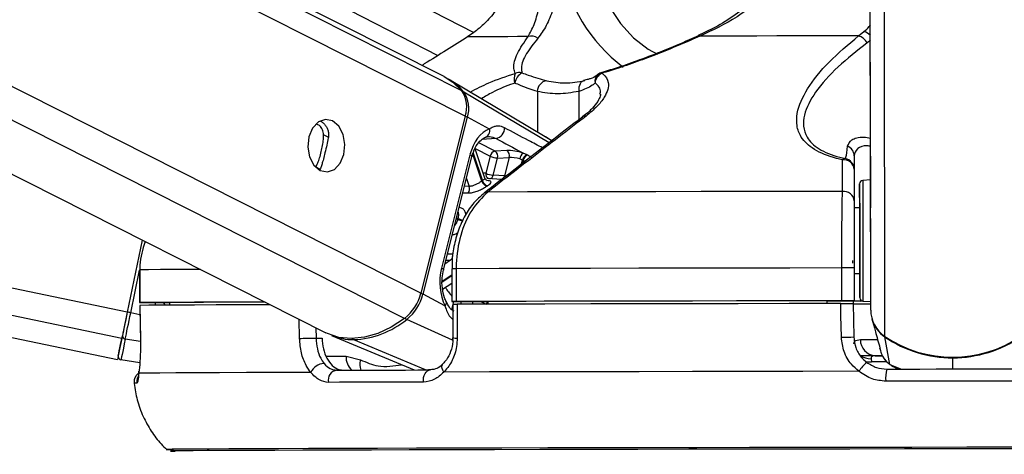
# Model space of a CAD drawing. Header units: millimetres. Extents: x 20 to 22981, y 40 to 19992.
# Tile 62 of 158: x 9338 to 9518, y 6420 to 6500. Entities that reach past the tile are written whole.
import ezdxf

# ---------------------------------------------------------------- set-up
doc = ezdxf.new("R2010")
doc.units = ezdxf.units.MM
doc.header["$LTSCALE"] = 2
doc.layers.add('COMPONENT_GEOMETRY', color=7, linetype='Continuous')
doc.styles.add('SLDTEXTSTYLE0', font='TXT', dxfattribs={"width": 0.75})
doc.dimstyles.new('SLDDIMSTYLE0', dxfattribs={"dimtxt": 100, "dimasz": 6.604, "dimexe": 0, "dimexo": 0.0625, "dimgap": 25, "dimtad": 0, "dimtih": 1, "dimtoh": 1, "dimdec": 0, "dimrnd": 1e-09, "dimzin": 12, "dimdsep": 46, "dimtxsty": 'SLDTEXTSTYLE0', "dimsah": 1, "dimcen": 0.09, "dimadec": 0, "dimazin": 3, "dimtfac": 1, "dimtdec": 0, "dimtofl": 0, "dimtmove": 0, "dimatfit": 3, "dimfxl": 1, "dimfrac": 2, "dimtolj": 1, "dimtzin": 12, "dimarcsym": 0})

# ---------------------------------------------------------------- blocks, each defined once
blk = doc.blocks.new('_D_5')
at = {"layer": 'COMPONENT_GEOMETRY', "color": 7}
for p, q in [((10405.37, 6612.47), (10405.37, 4529.82)), ((10205.3, 4509.51), (10174.83, 4509.51)), ((10174.83, 4509.51), (10174.83, 4350.76)), ((10605.44, 4509.51), (10635.91, 4509.51)), ((10635.91, 4509.51), (10635.91, 4350.76)), ((10174.83, 4350.76), (10205.3, 4350.76)), ((10635.91, 4350.76), (10605.44, 4350.76)), ((10405.37, 2118.49), (10405.37, 4201.14)), ((6979.83, 2118.49), (10411.72, 2118.49))]:
    blk.add_line(p, q, dxfattribs=at)
for points in [[(10405.37, 6612.47), (10404.36, 6605.86), (10406.39, 6605.86)], [(10405.37, 2118.49), (10406.39, 2125.1), (10404.36, 2125.1)]]:
    blk.add_solid(points, dxfattribs=at)
at = {"layer": 'COMPONENT_GEOMETRY', "color": 7, "char_height": 100, "attachment_point": 1, "style": 'SLDTEXTSTYLE0'}
for s, insert in [('7\'4.46"', (10205.3, 4479.66)), ('2247mm', (10132.59, 4330.05))]:
    blk.add_mtext(s, dxfattribs=dict(at, insert=insert))

msp = doc.modelspace()

# ---------------------------------------------------------------- linework, layer by layer
at = {"color": 7, "linetype": 'Continuous', "lineweight": 25}
for p, q in [((8513.58, 6612.47), (9355.99, 6437.49)), ((9057.09, 6612.47), (9394.08, 6442.36)), ((9415.7, 6489.2), (9171.49, 6612.47)), ((9182.22, 6612.47), (9414.56, 6493.07)), ((9493.63, 6480.13), (9493.46, 6603.42)), ((9491.45, 6496.65), (9492.43, 6497.43)), ((9421.11, 6497.24), (9419.99, 6496.46)), ((9462.16, 6496.68), (9462.15, 6496.68)), ((9434.16, 6478.22), (9416.69, 6488.63)), ((9441.86, 6488.65), (9441.18, 6488.46)), ((9419.56, 6481.98), (9411.43, 6449.63)), ((9411.83, 6449.42), (9419.96, 6481.77)), ((9423.97, 6479.62), (9419.96, 6481.77)), ((9493.67, 6446.52), (9493.63, 6480.13)), ((9423.16, 6470.61), (9421.35, 6476.01)), ((9420.41, 6474.93), (9415.21, 6454.21)), ((9415.57, 6453.85), (9420.78, 6474.56)), ((9424.1, 6474.66), (9423.31, 6471.53)), ((9424.64, 6471.2), (9425.43, 6474.32)), ((9427.15, 6475.7), (9425, 6475.6)), ((9425.43, 6474.32), (9427.58, 6474.42)), ((9427.58, 6474.42), (9426.73, 6471.04)), ((9429.53, 6474.15), (9430.02, 6473.96)), ((9430.86, 6474.9), (9430.16, 6475.21)), ((9490.63, 6474.75), (9490.65, 6465.2)), ((9490.64, 6472.25), (9490.64, 6466.46)), ((9426.21, 6470.39), (9423.52, 6470.58)), ((9426.73, 6471.04), (9424.64, 6471.2)), ((9493.64, 6470.31), (9492.21, 6470.23)), ((9491.65, 6465.2), (9490.65, 6465.2)), ((9490.65, 6465.2), (9490.65, 6465.2)), ((9360.52, 6459.31), (9357.78, 6446.15)), ((9360.52, 6459.31), (9357.78, 6446.15)), ((9488.4, 6448.23), (9488.39, 6454.23)), ((9490.66, 6454.23), (9490.67, 6448.23)), ((9360.02, 6453.88), (9360.03, 6447.88)), ((9360.02, 6453.88), (9360.04, 6453.88)), ((9360.04, 6453.88), (9360.05, 6447.88)), ((9417.11, 6454.09), (9417.12, 6448.09)), ((9417.11, 6454.09), (9417.11, 6454.09)), ((9417.9, 6454.09), (9417.91, 6448.09)), ((9490.66, 6453.2), (9491.66, 6453.2)), ((9415.42, 6450.33), (9417.12, 6451.47)), ((9415.85, 6447.27), (9411.83, 6449.42)), ((9360.06, 6447.38), (9360.16, 6441.21)), ((9360.09, 6447.38), (9360.08, 6447.38)), ((9362.03, 6447.88), (9365.51, 6447.88)), ((9365.51, 6447.89), (9365.51, 6447.42)), ((9417.29, 6447.59), (9417.29, 6441.45)), ((9417.71, 6448.09), (9423.7, 6448.09)), ((9423.7, 6448.1), (9423.71, 6447.6)), ((9485.67, 6448.2), (9490.67, 6448.21)), ((9485.67, 6448.21), (9485.67, 6447.72)), ((9490.45, 6448.21), (9490.46, 6447.71)), ((9490.67, 6448.19), (9490.45, 6448.19)), ((9490.46, 6447.73), (9490.58, 6441.62)), ((9490.67, 6448.21), (9490.67, 6448.23)), ((9490.67, 6448.21), (9490.67, 6448.19)), ((9490.67, 6448.21), (9490.67, 6448.18)), ((9490.67, 6448.18), (9490.67, 6448.19)), ((9492.24, 6448.17), (9493.67, 6448.1)), ((9493.89, 6444.93), (9494.34, 6443.26)), ((9395.13, 6441.9), (9410.21, 6435.57)), ((9494.34, 6443.26), (9494.53, 6442.57)), ((9497.19, 6436.57), (9496.27, 6441.6)), ((9360.18, 6441.21), (9360.16, 6441.21)), ((9392.27, 6441.41), (9393.37, 6441.41)), ((9417.29, 6441.45), (9417.29, 6441.45)), ((9495.25, 6439.89), (9495.27, 6439.82)), ((9397.76, 6438.07), (9400.39, 6437.43)), ((9494.49, 6438.18), (9495.71, 6438.18)), ((9495.33, 6439.49), (9495.43, 6439.11)), ((9360.07, 6436.87), (9356.61, 6437.4)), ((9493.75, 6437.63), (9493.82, 6437.04)), ((9497.42, 6436.46), (9497.84, 6436.15))]:
    msp.add_line(p, q, dxfattribs=at)
at = {"color": 8, "linetype": 'Continuous', "lineweight": 25}
for p, q in [((9356.78, 6441.33), (8532.84, 6612.47)), ((9357.78, 6446.15), (8557.07, 6612.47)), ((9408.45, 6444.99), (9076.67, 6612.47)), ((9411.43, 6449.63), (9088.85, 6612.47)), ((9419.56, 6481.98), (9161.06, 6612.47)), ((9418.91, 6486.62), (9169.58, 6612.47)), ((9196.94, 6612.47), (9421.1, 6497.27)), ((9493.67, 6446.52), (9493.46, 6603.42)), ((9496.25, 6441.7), (9496.05, 6587.82)), ((9493.61, 6495.82), (9493.02, 6495.35)), ((9434.91, 6477.12), (9419.31, 6486.38)), ((9432.73, 6486.48), (9432.74, 6479.07)), ((9440.32, 6486.5), (9440.33, 6481.3)), ((9394.6, 6478.06), (9393.67, 6478.54)), ((9425.18, 6477.9), (9422.61, 6477.72)), ((9435.36, 6477.46), (9434.15, 6478.2)), ((9421.36, 6476.04), (9424.1, 6474.66)), ((9425, 6475.6), (9422.03, 6477.1)), ((9422.57, 6470.09), (9420.92, 6475.01)), ((9420.99, 6475.23), (9422.69, 6470.17)), ((9429.82, 6473.19), (9430.02, 6473.96)), ((9393, 6472.28), (9392.2, 6472.69)), ((9430.14, 6473.9), (9430, 6473.32)), ((9419.78, 6470.6), (9420.28, 6469.14)), ((9420.28, 6469.14), (9419.42, 6469.15)), ((9418.17, 6463.1), (9417.93, 6463.23)), ((9417.97, 6463.4), (9418.22, 6463.28)), ((9417.27, 6456.74), (9416.31, 6456.77)), ((9416.88, 6455.63), (9415.85, 6454.93)), ((9416.03, 6455.66), (9416.88, 6455.63)), ((9358.4, 6446.02), (9360.02, 6453.81)), ((9415.35, 6451.8), (9417.11, 6452.99)), ((9417.11, 6452.78), (9415.35, 6451.6)), ((9364.46, 6447.88), (9364.65, 6447.41)), ((9417.42, 6448.09), (9417.05, 6446.61)), ((9418.72, 6447.59), (9418.84, 6448.09)), ((9420.96, 6448.09), (9420.84, 6447.6)), ((9360.09, 6445.67), (9358.4, 6446.02)), ((9389.27, 6441.34), (9389.18, 6444.84)), ((9417.25, 6441.02), (9408.86, 6444.81)), ((9392.23, 6443.3), (9392.27, 6441.41)), ((9360.18, 6440.77), (9357.41, 6441.23)), ((9412.27, 6435.57), (9399.17, 6441.11)), ((9394.14, 6438.07), (9397.76, 6438.07)), ((9496.62, 6437.04), (9493.82, 6437.04)), ((9497.19, 6436.57), (9499.28, 6435.74)), ((9497.87, 6436.23), (9497.19, 6436.57)), ((9508.69, 6435.75), (9508.68, 6437.8)), ((9364.9, 6421.05), (9364.9, 6421.05))]:
    msp.add_line(p, q, dxfattribs=at)
at = {"color": 8, "linetype": 'Continuous', "lineweight": 25, "flags": 128}
for points in [[(9441.97, 6518), (9442.22, 6513.72), (9442.97, 6509.56), (9444.2, 6505.63), (9445.86, 6502.04), (9447.92, 6498.89), (9450.32, 6496.26), (9453, 6494.22), (9454.67, 6493.33)], [(9444.55, 6489.98), (9444.53, 6489.97), (9444.52, 6489.95), (9444.51, 6489.91), (9444.51, 6489.87), (9444.51, 6489.81)], [(9420.41, 6474.93), (9420.58, 6474.83), (9420.7, 6474.74), (9420.76, 6474.65), (9420.78, 6474.58), (9420.78, 6474.56)], [(9423.31, 6471.53), (9422.98, 6471.57), (9422.84, 6471.58)], [(9492.21, 6470.23), (9492.21, 6470.22), (9492.21, 6469.69), (9492.21, 6468.44), (9492.21, 6466.57), (9492.22, 6464.19), (9492.22, 6461.47)], [(9492.22, 6461.47), (9492.22, 6458.6), (9492.23, 6455.77), (9492.23, 6453.18), (9492.23, 6450.99), (9492.24, 6449.37), (9492.24, 6448.41), (9492.24, 6448.17)], [(9415.21, 6454.21), (9415.37, 6454.11), (9415.49, 6454.02), (9415.56, 6453.93), (9415.58, 6453.86), (9415.57, 6453.84)], [(9371.13, 6453.95), (9370.08, 6453.94), (9366.68, 6453.93), (9363.86, 6453.91), (9361.65, 6453.9), (9360.04, 6453.88)], [(9415.85, 6447.27), (9415.99, 6447.45), (9416.08, 6447.63), (9416.13, 6447.79), (9416.12, 6447.94), (9416.1, 6448.01)], [(9496.29, 6441.68), (9496.27, 6441.63), (9496.27, 6441.6)], [(9491.79, 6441.12), (9492.67, 6441.12), (9493.77, 6441.12), (9494.9, 6441.12)], [(9415.62, 6435.19), (9415.45, 6435.51), (9415.34, 6435.83), (9415.29, 6436.12), (9415.31, 6436.37), (9415.4, 6436.57), (9415.48, 6436.67)], [(9492.72, 6437.14), (9493.21, 6437.05), (9493.82, 6437.04)], [(9508.68, 6437.9), (9508.68, 6437.89), (9508.68, 6437.84), (9508.68, 6437.8)]]:
    msp.add_lwpolyline(points, dxfattribs=at)
at = {"color": 7, "linetype": 'Continuous', "lineweight": 25, "flags": 128}
for points in [[(9431.03, 6496.51), (9429.11, 6496.51), (9427.34, 6496.5), (9425.72, 6496.49), (9424.26, 6496.49), (9422.95, 6496.48), (9421.8, 6496.47), (9420.81, 6496.47), (9419.99, 6496.46)], [(9491.45, 6496.65), (9487.64, 6496.65), (9483.87, 6496.64), (9480.15, 6496.63), (9476.48, 6496.63), (9472.87, 6496.62), (9469.33, 6496.61), (9465.86, 6496.6), (9462.46, 6496.6)], [(9415.7, 6489.2), (9417.29, 6488.19), (9418.91, 6486.62)], [(9441.42, 6488.47), (9441.16, 6488.44), (9440.92, 6488.33), (9440.71, 6488.14), (9440.54, 6487.9), (9440.41, 6487.6), (9440.33, 6487.26), (9440.3, 6486.89), (9440.32, 6486.5)], [(9395.31, 6481.09), (9394, 6481.37), (9392.71, 6480.91), (9391.65, 6479.79), (9390.97, 6478.19), (9390.78, 6476.33), (9391.11, 6474.52), (9391.9, 6473.01), (9393.04, 6472.05), (9394.35, 6471.78), (9395.63, 6472.23), (9396.69, 6473.35), (9397.37, 6474.96), (9397.56, 6476.81), (9397.24, 6478.63), (9396.44, 6480.13), (9395.31, 6481.09)], [(9430.02, 6473.96), (9430.11, 6473.91), (9430.14, 6473.9)], [(9430.98, 6474.83), (9430.95, 6474.85), (9430.86, 6474.9)], [(9493.63, 6474.61), (9493.63, 6474.63), (9493.63, 6473.94), (9493.64, 6472.63), (9493.64, 6470.91), (9493.64, 6469.03), (9493.64, 6467.29), (9493.65, 6465.96), (9493.65, 6465.22), (9493.65, 6465.2), (9493.65, 6465.9), (9493.64, 6467.21), (9493.64, 6468.93), (9493.64, 6470.8), (9493.64, 6472.54), (9493.63, 6473.88), (9493.63, 6474.61)], [(9491.65, 6461.35), (9491.65, 6463.92), (9491.65, 6466.17), (9491.64, 6467.94), (9491.64, 6469.12), (9491.64, 6469.62), (9491.64, 6469.41), (9491.64, 6468.51), (9491.64, 6466.97), (9491.65, 6465.2)], [(9488.5, 6468.21), (9479.78, 6468.2), (9471.16, 6468.18), (9462.69, 6468.17), (9454.4, 6468.15), (9446.32, 6468.14), (9438.48, 6468.12), (9430.92, 6468.11), (9423.67, 6468.09)], [(9491.65, 6465.2), (9491.65, 6465.53), (9491.65, 6465.8), (9491.65, 6465.35), (9491.65, 6464.24), (9491.65, 6462.59), (9491.65, 6460.56)], [(9491.66, 6453.2), (9491.66, 6452.24), (9491.67, 6450.47), (9491.67, 6449.29), (9491.67, 6448.79), (9491.67, 6449), (9491.67, 6449.9), (9491.67, 6451.44), (9491.66, 6453.5), (9491.66, 6455.96), (9491.66, 6458.64), (9491.65, 6461.35)], [(9491.65, 6460.56), (9491.66, 6458.39), (9491.66, 6456.31), (9491.66, 6454.54), (9491.66, 6453.28), (9491.66, 6452.65), (9491.66, 6452.74), (9491.66, 6453.2)], [(9488.39, 6454.23), (9478.88, 6454.21), (9469.5, 6454.2), (9460.28, 6454.18), (9451.26, 6454.16), (9442.47, 6454.15), (9433.96, 6454.13), (9425.76, 6454.11), (9417.9, 6454.09)], [(9490.31, 6455.61), (9490.31, 6455.61), (9490.31, 6455.6), (9490.31, 6455.57), (9490.31, 6455.52), (9490.31, 6455.46), (9490.32, 6455.39), (9490.32, 6455.31), (9490.32, 6455.22), (9490.32, 6455.12)], [(9360.05, 6447.88), (9360.03, 6447.88), (9360.11, 6447.88), (9360.28, 6447.88), (9360.52, 6447.88), (9360.83, 6447.88), (9361.2, 6447.88), (9361.6, 6447.88), (9362.03, 6447.88)], [(9382.92, 6447.99), (9378.59, 6447.98), (9374.06, 6447.96), (9370.09, 6447.94), (9366.69, 6447.93), (9363.87, 6447.91), (9361.65, 6447.9), (9360.05, 6447.88)], [(9383.91, 6447.5), (9383.57, 6447.5), (9378.54, 6447.48), (9374.04, 6447.46), (9370.09, 6447.44), (9366.7, 6447.43), (9363.9, 6447.41), (9361.69, 6447.4), (9360.08, 6447.38)], [(9360.08, 6447.38), (9360.14, 6443.38), (9360.18, 6441.21)], [(9382.95, 6447.98), (9382.08, 6447.98), (9378.17, 6447.96), (9374.71, 6447.95), (9371.7, 6447.93), (9369.16, 6447.92), (9367.09, 6447.9), (9365.51, 6447.89)], [(9417.91, 6448.09), (9417.6, 6448.09), (9417.36, 6448.09), (9417.2, 6448.09), (9417.12, 6448.09), (9417.14, 6448.09), (9417.25, 6448.09), (9417.44, 6448.09), (9417.71, 6448.09)], [(9488.4, 6448.23), (9478.89, 6448.21), (9469.51, 6448.2), (9460.29, 6448.18), (9451.27, 6448.16), (9442.48, 6448.15), (9433.97, 6448.13), (9425.77, 6448.11), (9417.91, 6448.09)], [(9488.19, 6447.73), (9478.74, 6447.71), (9469.41, 6447.69), (9460.24, 6447.68), (9451.27, 6447.66), (9442.53, 6447.65), (9434.07, 6447.63), (9425.9, 6447.61), (9418.08, 6447.59)], [(9418.08, 6447.59), (9418.08, 6443.59), (9418.08, 6441.42)], [(9485.67, 6448.21), (9477.36, 6448.2), (9469.16, 6448.19), (9461.09, 6448.17), (9453.18, 6448.16), (9445.46, 6448.14), (9437.96, 6448.13), (9430.7, 6448.11), (9423.7, 6448.1)], [(9488.3, 6441.55), (9488.23, 6445.55), (9488.19, 6447.73)], [(9492.37, 6448.17), (9490.97, 6448.17), (9490.45, 6448.17)], [(9357.78, 6446.15), (9357.64, 6445.45), (9357.49, 6444.75), (9357.35, 6444.08), (9357.22, 6443.43), (9357.09, 6442.83), (9356.98, 6442.27), (9356.87, 6441.77), (9356.78, 6441.33)], [(9357.78, 6446.15), (9357.65, 6445.52), (9357.52, 6444.9), (9357.4, 6444.3), (9357.28, 6443.72), (9357.17, 6443.18), (9357.06, 6442.68), (9356.97, 6442.23), (9356.89, 6441.84)], [(9357.41, 6441.23), (9357.5, 6441.66), (9357.6, 6442.16), (9357.72, 6442.72), (9357.84, 6443.32), (9357.97, 6443.96), (9358.11, 6444.63), (9358.26, 6445.32), (9358.4, 6446.02)], [(9408.45, 6444.99), (9406.04, 6443.41), (9403.58, 6442.25), (9401.13, 6441.54), (9398.74, 6441.3), (9396.47, 6441.53), (9394.37, 6442.22), (9394.08, 6442.36)], [(9356.12, 6438.11), (9356.13, 6438.17), (9356.17, 6438.35), (9356.23, 6438.65), (9356.31, 6439.07), (9356.42, 6439.6), (9356.56, 6440.24), (9356.71, 6440.99), (9356.89, 6441.84)], [(9356.78, 6441.33), (9356.44, 6439.68), (9356.19, 6438.48), (9356.04, 6437.74), (9355.99, 6437.49), (9355.99, 6437.49)], [(9357.41, 6441.23), (9357.22, 6440.35), (9357.07, 6439.58), (9356.93, 6438.92), (9356.82, 6438.38), (9356.73, 6437.95), (9356.66, 6437.65), (9356.63, 6437.46), (9356.61, 6437.4)], [(9389.27, 6441.34), (9389.56, 6441.35), (9389.91, 6441.36), (9390.3, 6441.37), (9390.72, 6441.38), (9391.15, 6441.39), (9391.56, 6441.4), (9391.94, 6441.41), (9392.27, 6441.41)], [(9495.75, 6438.17), (9493.71, 6438.17), (9491.72, 6438.17)], [(9359.89, 6434.98), (9359.9, 6435.3), (9359.9, 6435.33)], [(9391.33, 6435.12), (9385.15, 6435.1), (9379.57, 6435.08), (9374.62, 6435.06), (9370.3, 6435.04), (9366.66, 6435.03), (9363.7, 6435.01), (9361.44, 6434.99), (9359.89, 6434.98)], [(9396.05, 6435.53), (9398.04, 6435.54), (9400.07, 6435.54), (9402.14, 6435.55), (9404.26, 6435.55), (9406.42, 6435.56), (9408.63, 6435.56), (9410.88, 6435.57), (9413.17, 6435.58)], [(9411.89, 6433.36), (9411.89, 6433.78), (9411.94, 6434.19), (9412.05, 6434.57), (9412.21, 6434.91), (9412.41, 6435.19), (9412.64, 6435.4), (9412.9, 6435.53), (9413.17, 6435.58)], [(9491.51, 6435.33), (9481.23, 6435.31), (9471.08, 6435.3), (9461.11, 6435.28), (9451.37, 6435.26), (9441.9, 6435.24), (9432.76, 6435.22), (9423.99, 6435.21), (9415.62, 6435.19)], [(9496.58, 6435.73), (9499.6, 6435.74), (9502.63, 6435.74), (9505.66, 6435.75), (9508.69, 6435.75), (9511.72, 6435.76), (9514.74, 6435.76), (9517.77, 6435.76), (9520.79, 6435.77)], [(9411.89, 6433.36), (9409.57, 6433.35), (9407.29, 6433.35), (9405.05, 6433.34), (9402.86, 6433.34), (9400.71, 6433.33), (9398.61, 6433.32), (9396.55, 6433.32), (9394.54, 6433.31)], [(9520.96, 6433.55), (9517.89, 6433.55), (9514.83, 6433.55), (9511.76, 6433.54), (9508.69, 6433.54), (9505.62, 6433.53), (9502.55, 6433.53), (9499.48, 6433.53), (9496.42, 6433.52)], [(9521.24, 6421.45), (9511.22, 6421.44), (9501.18, 6421.42), (9491.18, 6421.41), (9481.27, 6421.39), (9471.49, 6421.38), (9461.89, 6421.36), (9452.52, 6421.34), (9443.42, 6421.32), (9434.64, 6421.31), (9426.22, 6421.29), (9418.2, 6421.27), (9410.63, 6421.25), (9403.53, 6421.23), (9396.95, 6421.21), (9390.91, 6421.19), (9385.44, 6421.17), (9380.57, 6421.16), (9376.33, 6421.14), (9372.73, 6421.12), (9369.8, 6421.1), (9367.54, 6421.09), (9365.97, 6421.07), (9365.1, 6421.06), (9364.9, 6421.05)], [(9520.06, 6421.16), (9509.97, 6421.15), (9499.87, 6421.13), (9489.82, 6421.12), (9479.86, 6421.1), (9470.04, 6421.09), (9460.42, 6421.07), (9451.04, 6421.05), (9441.94, 6421.03), (9433.18, 6421.01), (9424.79, 6421), (9416.83, 6420.98), (9409.32, 6420.96), (9402.3, 6420.94), (9395.82, 6420.92), (9389.89, 6420.9), (9384.56, 6420.88), (9379.85, 6420.86), (9375.78, 6420.85), (9372.37, 6420.83), (9369.64, 6420.81), (9367.61, 6420.8), (9366.27, 6420.78), (9365.65, 6420.77), (9365.74, 6420.75), (9366.54, 6420.74)], [(9520.05, 6421.16), (9509.97, 6421.15), (9499.88, 6421.13), (9489.84, 6421.12), (9479.9, 6421.1), (9470.09, 6421.09), (9460.48, 6421.07), (9451.11, 6421.05), (9442.03, 6421.03), (9433.28, 6421.01), (9424.9, 6421), (9416.94, 6420.98), (9409.44, 6420.96), (9402.44, 6420.94), (9395.96, 6420.92), (9390.04, 6420.9), (9384.72, 6420.88), (9380.01, 6420.86), (9375.95, 6420.85), (9372.54, 6420.83), (9369.82, 6420.81), (9367.78, 6420.8), (9366.45, 6420.78), (9365.83, 6420.77), (9365.92, 6420.75), (9366.51, 6420.74)]]:
    msp.add_lwpolyline(points, dxfattribs=at)
at = {"color": 8, "linetype": 'Continuous', "lineweight": 25}
for centre, radius, start, end in [((9465.68, 6514.1), 28.87, 188.6971, 233.3065), ((9491.7, 6494.94), 2.59, 42.5844, 73.6883), ((9462.23, 6496.35), 0.341, 47.3481, 101.9916), ((9444.92, 6488.34), 1.66, 132.0225, 189.7872), ((9419.1, 6486), 0.431, 61.0755, 96.5175), ((9419.1, 6480.05), 1.93, 63.5643, 76.6645), ((9441.51, 6481.09), 0.906, 81.9422, 126.473), ((9424.18, 6471.36), 0.885, 168.8551, 244.7425), ((9423.8, 6471.36), 0.864, 287.5901, 348.7801), ((9425.87, 6471.21), 0.874, 289.5141, 348.6129), ((9423.56, 6467.2), 0.896, 83.0214, 127.192), ((9419.74, 6466.44), 3.51, 244.3091, 260.7781), ((9419.69, 6466.42), 3.64, 245.3611, 260.679), ((9417.89, 6359.97), 94.12, 89.9919, 90.4727), ((9425.18, 6456.57), 11, 212.5266, 222.8674), ((9410.97, 6447.7), 1.93, 63.5647, 76.671), ((9424.83, 6447.21), 1.49, 143.6651, 164.4656), ((9424.96, 6447.16), 1.49, 147.865, 162.9426), ((9409.3, 6445.67), 0.966, 218.3745, 242.9353), ((9399.35, 6441.52), 0.448, 209.7581, 245.1635), ((9417.89, 6446.17), 4.76, 262.6989, 272.2487), ((9401.05, 6437.95), 3.29, 177.9227, 227.0334), ((9493.58, 6440.76), 3.13, 233.7628, 273.0369), ((9403.25, 6436.64), 2.97, 164.5305, 201.6725), ((9359.41, 6429), 4.15, 88.4762, 95.4366), ((9361.52, 6433.37), 2.01, 154.5421, 186.2768)]:
    msp.add_arc(centre, radius, start, end, dxfattribs=at)
at = {"color": 7, "linetype": 'Continuous', "lineweight": 25}
for centre, radius, start, end in [((9431.64, 6494.55), 2.05, 54.3177, 107.1937), ((9490.73, 6494.19), 2.56, 26.7968, 73.7869), ((9411.52, 6479.99), 10.07, 39.354, 60.4399), ((9431.07, 6488.83), 2.59, 158.834, 198.2943), ((9431.47, 6487.44), 2.92, 122.5021, 168.4669), ((9429.48, 6487.87), 2.07, 78.2048, 113.4864), ((9434.75, 6486.45), 2.03, 98.7792, 179.1879), ((9445.48, 6487.83), 2.21, 116.1329, 173.973), ((9445.11, 6488.06), 2, 106.4418, 130.8408), ((9414.51, 6483.63), 5.31, 341.8809, 34.1768), ((9414.94, 6483.41), 5.28, 341.8809, 34.1768), ((9422.83, 6479.26), 1.2, 283.8261, 17.5992), ((9424.81, 6479.8), 1.94, 281.0037, 1.4901), ((9488.73, 6474.72), 1.91, 0.7733, 68.156), ((9425.26, 6474.44), 1.19, 102.7299, 169.4944), ((9425.61, 6477.87), 3.55, 244.7707, 267.1395), ((9424.27, 6474.64), 1.21, 344.6432, 52.5288), ((9426.42, 6474.74), 1.21, 344.6432, 52.5288), ((9431.09, 6473.93), 1.58, 125.9891, 171.9367), ((9431.22, 6473.72), 1.23, 107.1611, 168.9345), ((9431.34, 6473.66), 1.23, 107.3604, 168.9118), ((9488.99, 6473.5), 0.709, 86.81, 135.299), ((9488.73, 6472.11), 1.91, 4.388, 97.4098), ((9488.64, 6472.25), 2, 0.0913, 78.7209), ((9424.82, 6474.74), 3.55, 244.7707, 267.1395), ((9418.98, 6468.73), 1.36, 324.1891, 17.5508), ((9427.01, 6463.61), 7.86, 123.3249, 124.3543), ((9423.8, 6470.46), 1.28, 196.3295, 258.6086), ((9423.91, 6470.51), 1.27, 195.5171, 258.4523), ((9427.62, 6463.24), 7.22, 123.3249, 124.3543), ((9492.24, 6469.63), 0.6, 93.077, 180.077), ((9488.74, 6466.32), 1.91, 4.3756, 97.132), ((9433.56, 6459.33), 15.84, 165.5755, 166.2207), ((9416.08, 6456.53), 1.21, 311.7139, 9.7357), ((9489.6, 6014.51), 439.72, 89.8619, 90.1577), ((9403.16, 6451.67), 8.52, 308.3711, 346.1743), ((9403.6, 6451.45), 8.47, 308.3711, 346.1743), ((9492.27, 6448.77), 0.6, 180.077, 267.077), ((9489.61, 6008.51), 439.72, 89.8619, 90.1577), ((9492.87, 6826.96), 379.29, 269.6353, 270.125), ((9491.97, 6588.48), 140.3, 269.4695, 270.0942), ((9333.45, 6326.72), 121.89, 78.1892, 78.4859), ((9499.51, 6446.55), 5.84, 180.2697, 236.0602), ((9398.42, 6457.65), 16.55, 272.5799, 309.1049), ((9499.54, 6446.44), 5.84, 194.9295, 235.9582), ((9357.45, 6441.79), 0.56, 174.8312, 265.9228), ((9399.06, 6451.4), 10.28, 247.5116, 270.5684), ((9488.12, 6484.22), 42.67, 270.2445, 273.296), ((9508.65, 6460.03), 22.13, 235.9097, 304.2443), ((9508.63, 6459.85), 22.05, 235.8806, 270.1271), ((9508.67, 6459.85), 22.05, 270.0269, 304.2735), ((9494.64, 6441.03), 2.85, 178.1586, 267.0334), ((9356.71, 6437.99), 0.6, 168.266, 261.266), ((9393.86, 6433.96), 2.79, 92.4204, 155.4394), ((9497.34, 6431.61), 6.92, 129.4614, 147.513), ((9396.37, 6433.69), 1.87, 99.6963, 191.6624), ((9503.5, 6434.12), 7.1, 166.8745, 184.8602), ((9365.95, 6442), 20.98, 267.1299, 270.7972)]:
    msp.add_arc(centre, radius, start, end, dxfattribs=at)
for centre, major_axis, ratio, start_param, end_param in [((9425.06, 6472.45), (0.15, 7.38), 0.67204, 0.250533, 1.241199), ((9428.91, 6474.75), (2.74, -0.58), 0.275806, 1.154067, 2.323761), ((9428.71, 6473.81), (1.77, -0.33), 0.295802, 1.146889, 2.316582), ((9419.86, 6451.73), (0.15, 7.38), 0.67204, 1.241199, 2.231865)]:
    msp.add_ellipse(centre, major_axis=major_axis, ratio=ratio, start_param=start_param, end_param=end_param, dxfattribs=at)
at = {"color": 8, "linetype": 'Continuous', "lineweight": 25}
msp.add_ellipse((9369.87, 6449.95), major_axis=(-4.84, 5.57), ratio=0.999929, start_param=1.139058, end_param=1.206967, dxfattribs=at)
at = {"color": 7, "linetype": 'Continuous', "lineweight": 25}
for points, knots in [([(9429.35, 6511.77), (9428.99, 6509.97), (9428.19, 6506.08), (9425.66, 6501.78), (9423.17, 6498.91), (9421.79, 6497.79), (9421.11, 6497.24)], [0, 0, 0, 0, 0.301539, 0.649276, 0.826766, 1, 1, 1, 1]), ([(9477.42, 6510.16), (9477.11, 6509.5), (9476.34, 6507.87), (9474.51, 6505.47), (9471.99, 6502.86), (9468.83, 6500.37), (9465.49, 6498.23), (9463.15, 6497.19), (9462.14, 6496.73)], [0, 0, 0, 0, 0.102179, 0.255592, 0.427605, 0.620658, 0.834549, 1, 1, 1, 1]), ([(9431.03, 6496.51), (9431.42, 6497.22), (9432.21, 6498.65), (9432.94, 6501.27), (9433.48, 6504.11), (9433.83, 6506.79), (9433.93, 6508.78), (9433.97, 6509.61)], [0, 0, 0, 0, 0.245373, 0.495297, 0.678097, 0.864612, 1, 1, 1, 1]), ([(9437.14, 6509.73), (9437.06, 6508.87), (9436.87, 6506.85), (9436.33, 6504.08), (9435.51, 6501.16), (9434.43, 6498.42), (9433.37, 6496.96), (9432.83, 6496.22)], [0, 0, 0, 0, 0.1352433, 0.3167309, 0.5028993, 0.7488871, 1, 1, 1, 1]), ([(9478.56, 6509.73), (9477.81, 6508.5), (9476.26, 6505.96), (9472.98, 6502.82), (9468.46, 6499.43), (9464.77, 6497.69), (9462.46, 6496.6)], [0, 0, 0, 0, 0.202402, 0.415938, 0.635024, 1, 1, 1, 1]), ([(9419.99, 6496.46), (9418.7, 6495.65), (9416.12, 6494.03), (9413.32, 6492.28), (9411.76, 6491.34), (9411.63, 6491.25)], [0, 0, 0, 0, 0.475763, 0.953424, 1, 1, 1, 1]), ([(9428.66, 6489.77), (9428.57, 6490.08), (9428.25, 6491.15), (9428.91, 6493.41), (9430.31, 6495.47), (9431.03, 6496.51)], [0, 0, 0, 0, 0.163716, 0.575625, 1, 1, 1, 1]), ([(9432.83, 6496.22), (9432.08, 6495.27), (9430.55, 6493.35), (9429.67, 6491.23), (9429.85, 6490.18), (9429.91, 6489.9)], [0, 0, 0, 0, 0.4146249, 0.8381224, 1, 1, 1, 1]), ([(9462.46, 6496.6), (9461.28, 6496.08), (9458.92, 6495.05), (9455.24, 6493.55), (9451.45, 6492.1), (9447.85, 6490.83), (9445.52, 6490.12), (9444.51, 6489.81)], [0, 0, 0, 0, 0.206298, 0.413382, 0.623939, 0.836399, 1, 1, 1, 1]), ([(9462.15, 6496.67), (9461.6, 6496.42), (9459.5, 6495.47), (9455.96, 6493.96), (9452.88, 6492.79), (9451.45, 6492.25)], [0, 0, 0, 0, 0.162349, 0.610529, 1, 1, 1, 1]), ([(9488.49, 6474), (9488.13, 6474.08), (9486.15, 6474.54), (9483.09, 6475.79), (9480.87, 6477.95), (9480.06, 6480.23), (9480.17, 6483.19), (9481.96, 6487.14), (9485.85, 6491.95), (9489.57, 6495.07), (9491.45, 6496.65)], [0, 0, 0, 0, 0.0240245, 0.1346376, 0.2445094, 0.3326295, 0.4239819, 0.6010944, 0.7982532, 1, 1, 1, 1]), ([(9493.02, 6495.35), (9491.18, 6493.91), (9487.47, 6491.02), (9483.48, 6486.56), (9481.54, 6482.86), (9481.27, 6480.1), (9481.9, 6477.96), (9483.93, 6475.9), (9486.82, 6474.73), (9488.69, 6474.29), (9489.03, 6474.21)], [0, 0, 0, 0, 0.200857, 0.405166, 0.583295, 0.670995, 0.761395, 0.868867, 0.976541, 1, 1, 1, 1]), ([(9451.45, 6492.25), (9451.44, 6492.25), (9450.15, 6491.75), (9447.83, 6490.96), (9445.53, 6490.27), (9444.55, 6489.98)], [0, 0, 0, 0, 0.001983, 0.576792, 1, 1, 1, 1]), ([(9429.91, 6489.9), (9430.29, 6489.75), (9431.97, 6489.15), (9433.37, 6488.75), (9434.44, 6488.45)], [0, 0, 0, 0, 0.231591, 1, 1, 1, 1]), ([(9434.44, 6488.45), (9435.54, 6488.25), (9437.77, 6487.85), (9440.19, 6488.26), (9441.42, 6488.47)], [0, 0, 0, 0, 0.492367, 1, 1, 1, 1]), ([(9444.51, 6489.81), (9444.56, 6489.77), (9445.23, 6489.34), (9446.02, 6488.03), (9445.38, 6485.86), (9443.72, 6483.72), (9442.33, 6482.56), (9441.64, 6481.98)], [0, 0, 0, 0, 0.024281, 0.282768, 0.612987, 0.806483, 1, 1, 1, 1]), ([(9443.74, 6489.56), (9443.66, 6489.49), (9443.42, 6489.25), (9442.77, 6488.89), (9442.05, 6488.7), (9441.86, 6488.65)], [0, 0, 0, 0, 0.260413, 0.804878, 1, 1, 1, 1]), ([(9432.73, 6486.48), (9431.74, 6486.8), (9430.47, 6487.22), (9428.96, 6487.87), (9428.62, 6488.02)], [0, 0, 0, 0, 0.768074, 1, 1, 1, 1]), ([(9443.28, 6488.06), (9443.12, 6487.91), (9442.42, 6487.25), (9441.23, 6486.83), (9440.32, 6486.5)], [0, 0, 0, 0, 0.231926, 1, 1, 1, 1]), ([(9440.32, 6486.5), (9439.02, 6486.28), (9436.39, 6485.84), (9433.96, 6486.26), (9432.73, 6486.48)], [0, 0, 0, 0, 0.492725, 1, 1, 1, 1]), ([(9444.27, 6485.97), (9444.27, 6485.87), (9444.27, 6485.63), (9443.85, 6484.68), (9442.84, 6483.45), (9441.84, 6482.45), (9441.07, 6481.91), (9440.95, 6481.82)], [0, 0, 0, 0, 0.189135, 0.440708, 0.693317, 0.949531, 1, 1, 1, 1]), ([(9440.98, 6481.81), (9436.79, 6478.58), (9430.8, 6473.96), (9424.82, 6469.3), (9423.03, 6467.91)], [0, 0, 0, 0, 0.700008, 1, 1, 1, 1]), ([(9441.64, 6481.98), (9440.81, 6481.34), (9436.67, 6478.15), (9430.68, 6473.52), (9425.52, 6469.53), (9423.67, 6468.09)], [0, 0, 0, 0, 0.1380986, 0.6904932, 1, 1, 1, 1]), ([(9393.67, 6478.54), (9393.62, 6478.86), (9393.53, 6479.52), (9393.01, 6480.24), (9392.53, 6480.44), (9392.34, 6480.53)], [0, 0, 0, 0, 0.375658, 0.75083, 1, 1, 1, 1]), ([(9393.1, 6481.04), (9393.19, 6481), (9393.45, 6480.87), (9393.81, 6480.53), (9394.19, 6480.04), (9394.45, 6479.47), (9394.58, 6478.85), (9394.58, 6478.35), (9394.53, 6478.06), (9394.52, 6477.98)], [0, 0, 0, 0, 0.08421, 0.258333, 0.429078, 0.605154, 0.769021, 0.938365, 1, 1, 1, 1]), ([(9426.74, 6479.85), (9426.55, 6479.94), (9426.15, 6480.12), (9425.64, 6480.18), (9425.12, 6480.13), (9424.6, 6479.98), (9424.18, 6479.74), (9423.97, 6479.62)], [0, 0, 0, 0, 0.205784, 0.418257, 0.553993, 0.774326, 1, 1, 1, 1]), ([(9392.2, 6472.69), (9392.33, 6472.9), (9392.59, 6473.29), (9392.93, 6474.3), (9393.23, 6475.44), (9393.48, 6476.62), (9393.63, 6477.67), (9393.66, 6478.26), (9393.67, 6478.54)], [0, 0, 0, 0, 0.204636, 0.3763353, 0.5488341, 0.7033628, 0.8642848, 1, 1, 1, 1]), ([(9394.52, 6477.98), (9394.43, 6477.56), (9394.26, 6476.72), (9393.93, 6475.33), (9393.62, 6474.12), (9393.36, 6473.19), (9393.23, 6472.77), (9393.16, 6472.56)], [0, 0, 0, 0, 0.222076, 0.445772, 0.640142, 0.821651, 1, 1, 1, 1]), ([(9420.78, 6474.56), (9420.86, 6474.85), (9421.11, 6475.71), (9421.75, 6476.91), (9422.59, 6477.8), (9423.11, 6478.04), (9423.33, 6478.14)], [0, 0, 0, 0, 0.156397, 0.463095, 0.767226, 1, 1, 1, 1]), ([(9423.12, 6478.1), (9423.42, 6478.18), (9424.11, 6478.37), (9424.79, 6478.07), (9425.18, 6477.9)], [0, 0, 0, 0, 0.429774, 1, 1, 1, 1]), ([(9425.18, 6477.9), (9426.77, 6477.04), (9428.44, 6476.14), (9430.1, 6475.24), (9430.16, 6475.21)], [0, 0, 0, 0, 0.961066, 1, 1, 1, 1]), ([(9435.32, 6477.43), (9434.97, 6477.7), (9434.62, 6477.97), (9434.22, 6478.18), (9434.21, 6478.19)], [0, 0, 0, 0, 0.969553, 1, 1, 1, 1]), ([(9489.03, 6474.21), (9489.07, 6474.27), (9489.21, 6474.5), (9489.34, 6475.65), (9489.44, 6476.49)], [0, 0, 0, 0, 0.275157, 1, 1, 1, 1]), ([(9431.67, 6474.39), (9431.62, 6474.43), (9431.43, 6474.58), (9431.17, 6474.73), (9430.98, 6474.83)], [0, 0, 0, 0, 0.27439, 1, 1, 1, 1]), ([(9488.5, 6468.21), (9488.5, 6468.85), (9488.5, 6470.78), (9488.49, 6472.71), (9488.49, 6474)], [0, 0, 0, 0, 0.330975, 1, 1, 1, 1]), ([(9490.63, 6474.75), (9490.63, 6474.09), (9490.64, 6472.76), (9490.64, 6472.42), (9490.64, 6472.25)], [0, 0, 0, 0, 0.495319, 1, 1, 1, 1]), ([(9393.16, 6472.56), (9393.12, 6472.45), (9393.06, 6472.31), (9392.95, 6472.21), (9392.92, 6472.19)], [0, 0, 0, 0, 0.807351, 1, 1, 1, 1]), ([(9430.14, 6473.9), (9430.26, 6473.83), (9430.43, 6473.73), (9430.51, 6473.63), (9430.54, 6473.6)], [0, 0, 0, 0, 0.718824, 1, 1, 1, 1]), ([(9423.56, 6470.15), (9423.57, 6470.15), (9423.58, 6470.14), (9423.5, 6470.17), (9423.34, 6470.3), (9423.18, 6470.48), (9423.17, 6470.61), (9423.17, 6470.61)], [0, 0, 0, 0, 0.069903, 0.319541, 0.599844, 0.97997, 1, 1, 1, 1]), ([(9420.08, 6467.93), (9420.21, 6467.94), (9420.58, 6467.94), (9421.28, 6468.1), (9422.12, 6468.41), (9422.93, 6468.81), (9423.34, 6469.07), (9423.55, 6469.2)], [0, 0, 0, 0, 0.119584, 0.349288, 0.573021, 0.788436, 1, 1, 1, 1]), ([(9422.57, 6470.09), (9422.43, 6470), (9422.15, 6469.81), (9421.62, 6469.51), (9421.06, 6469.26), (9420.6, 6469.14), (9420.36, 6469.14), (9420.28, 6469.14)], [0, 0, 0, 0, 0.219859, 0.440343, 0.66314, 0.88549, 1, 1, 1, 1]), ([(9423.66, 6469.27), (9423.75, 6469.33), (9424.02, 6469.52), (9424.28, 6469.78), (9424.3, 6469.99), (9424.04, 6470.14), (9423.67, 6470.18), (9423.47, 6470.21)], [0, 0, 0, 0, 0.116734, 0.333017, 0.551924, 0.773865, 1, 1, 1, 1]), ([(9423.04, 6467.89), (9422.47, 6467.41), (9421.22, 6466.36), (9419.66, 6464.17), (9418.36, 6461.51), (9417.51, 6458.54), (9417.1, 6456.01), (9417.15, 6454.52), (9417.17, 6454.09)], [0, 0, 0, 0, 0.160179, 0.348659, 0.538864, 0.731206, 0.922251, 1, 1, 1, 1]), ([(9423.67, 6468.09), (9422.63, 6467.07), (9420.54, 6465.02), (9418.55, 6460.29), (9417.93, 6456.45), (9417.9, 6454.38), (9417.9, 6454.09)], [0, 0, 0, 0, 0.317078, 0.634488, 0.949899, 1, 1, 1, 1]), ([(9488.39, 6454.23), (9488.39, 6456.01), (9488.39, 6459.59), (9488.43, 6464.33), (9488.47, 6467), (9488.5, 6468.05), (9488.5, 6468.21)], [0, 0, 0, 0, 0.31366, 0.627146, 0.941618, 1, 1, 1, 1]), ([(9490.64, 6466.46), (9490.65, 6466.32), (9490.65, 6465.4), (9490.65, 6463.07), (9490.66, 6458.92), (9490.66, 6455.79), (9490.66, 6454.23)], [0, 0, 0, 0, 0.058442, 0.373089, 0.686524, 1, 1, 1, 1]), ([(9361.03, 6459.04), (9360.59, 6457.62), (9360.06, 6455.93), (9360.04, 6454.17), (9360.04, 6453.88)], [0, 0, 0, 0, 0.838417, 1, 1, 1, 1]), ([(9416.09, 6448.01), (9415.98, 6448.26), (9415.65, 6449), (9415.31, 6450.51), (9415.26, 6452.3), (9415.48, 6453.38), (9415.57, 6453.85)], [0, 0, 0, 0, 0.1526671, 0.4570153, 0.7633945, 1, 1, 1, 1]), ([(9417.54, 6446.3), (9417.4, 6446.35), (9417.03, 6446.51), (9416.57, 6447.09), (9416.23, 6447.78), (9416.1, 6448.05)], [0, 0, 0, 0, 0.251836, 0.710099, 1, 1, 1, 1]), ([(9417.31, 6447.59), (9417.31, 6447.59), (9417.32, 6447.59), (9417.57, 6447.59), (9417.91, 6447.59), (9418.08, 6447.59)], [0, 0, 0, 0, 0.247529, 0.612594, 1, 1, 1, 1]), ([(9488.19, 6447.73), (9488.41, 6447.73), (9488.86, 6447.73), (9489.51, 6447.73), (9490.02, 6447.73), (9490.39, 6447.73), (9490.44, 6447.73), (9490.46, 6447.73)], [0, 0, 0, 0, 0.197556, 0.39511, 0.592696, 0.790302, 1, 1, 1, 1]), ([(9490.58, 6441.62), (9490.65, 6440.95), (9490.81, 6439.62), (9491.75, 6438.01), (9492.6, 6437.26), (9492.95, 6436.96)], [0, 0, 0, 0, 0.370015, 0.740315, 1, 1, 1, 1]), ([(9494.53, 6442.57), (9494.66, 6442.09), (9494.93, 6441.1), (9495.21, 6440.1), (9495.35, 6439.59)], [0, 0, 0, 0, 0.4932571, 1, 1, 1, 1]), ([(9360.18, 6441.21), (9360.18, 6440.68), (9360.19, 6439.25), (9360.11, 6437.04), (9359.98, 6435.61), (9359.9, 6435.02), (9359.89, 6434.98)], [0, 0, 0, 0, 0.220493, 0.593656, 0.970348, 1, 1, 1, 1]), ([(9391.33, 6435.12), (9391.02, 6435.53), (9390.3, 6436.52), (9389.5, 6438.67), (9389.34, 6440.45), (9389.27, 6441.34)], [0, 0, 0, 0, 0.260354, 0.63069, 1, 1, 1, 1]), ([(9392.27, 6441.41), (9392.33, 6440.75), (9392.44, 6439.41), (9393.01, 6437.8), (9393.53, 6437.06), (9393.75, 6436.75)], [0, 0, 0, 0, 0.370015, 0.740315, 1, 1, 1, 1]), ([(9393.37, 6441.41), (9393.43, 6440.75), (9393.54, 6439.41), (9394.22, 6437.64), (9395.2, 6436.31), (9396.27, 6435.62), (9396.98, 6435.56), (9397.25, 6435.53)], [0, 0, 0, 0, 0.2152882, 0.4305545, 0.6464901, 0.8637953, 1, 1, 1, 1]), ([(9417.24, 6441.45), (9417.25, 6441.23), (9417.3, 6440.36), (9416.92, 6438.93), (9416.26, 6437.49), (9415.67, 6436.93), (9415.44, 6436.7)], [0, 0, 0, 0, 0.117353, 0.449529, 0.779923, 1, 1, 1, 1]), ([(9418.08, 6441.42), (9418.05, 6440.89), (9417.98, 6439.46), (9417.26, 6437.25), (9416.27, 6435.82), (9415.66, 6435.23), (9415.62, 6435.19)], [0, 0, 0, 0, 0.220493, 0.593656, 0.970348, 1, 1, 1, 1]), ([(9491.51, 6435.33), (9491.03, 6435.74), (9489.89, 6436.73), (9488.63, 6438.88), (9488.41, 6440.66), (9488.3, 6441.55)], [0, 0, 0, 0, 0.260354, 0.63069, 1, 1, 1, 1]), ([(9490.6, 6440.36), (9490.63, 6440.55), (9490.7, 6441.02), (9491.39, 6441.08), (9491.79, 6441.12)], [0, 0, 0, 0, 0.416459, 1, 1, 1, 1]), ([(9494.49, 6438.18), (9494.26, 6438.16), (9493.99, 6438.14), (9493.76, 6437.94), (9493.75, 6437.76), (9493.75, 6437.63)], [0, 0, 0, 0, 0.4777955, 0.5837518, 1, 1, 1, 1]), ([(9495.88, 6438.08), (9495.92, 6437.99), (9496.07, 6437.61), (9496.41, 6437.19), (9496.74, 6436.95), (9496.83, 6436.89)], [0, 0, 0, 0, 0.1895505, 0.7962187, 1, 1, 1, 1]), ([(9393.75, 6436.75), (9394.11, 6436.38), (9394.82, 6435.68), (9395.65, 6435.58), (9396.05, 6435.53)], [0, 0, 0, 0, 0.519417, 1, 1, 1, 1]), ([(9415.45, 6436.7), (9415.35, 6436.58), (9414.91, 6436.08), (9414.02, 6435.63), (9413.25, 6435.61), (9412.82, 6435.6)], [0, 0, 0, 0, 0.122536, 0.506632, 1, 1, 1, 1]), ([(9492.95, 6436.96), (9493.53, 6436.59), (9494.64, 6435.89), (9495.95, 6435.78), (9496.58, 6435.73)], [0, 0, 0, 0, 0.5194166, 1, 1, 1, 1]), ([(9497.85, 6436.18), (9497.98, 6436.1), (9498.29, 6435.9), (9498.62, 6435.8), (9498.81, 6435.74)], [0, 0, 0, 0, 0.452665, 1, 1, 1, 1]), ([(9359.95, 6435.05), (9359.8, 6434.94), (9359.47, 6434.69), (9359.13, 6434.12), (9358.96, 6433.55), (9359.04, 6433.2), (9359.06, 6433.09)], [0, 0, 0, 0, 0.253748, 0.540371, 0.852998, 1, 1, 1, 1]), ([(9359.89, 6434.98), (9359.84, 6434.47), (9359.72, 6433.43), (9359.59, 6433.25), (9359.52, 6433.15)], [0, 0, 0, 0, 0.485349, 1, 1, 1, 1]), ([(9359.9, 6435.33), (9359.88, 6435.19), (9359.82, 6434.69), (9359.77, 6434.33), (9359.72, 6434.12), (9359.73, 6434.16), (9359.73, 6434.16)], [0, 0, 0, 0, 0.205758, 0.716477, 0.99999, 1, 1, 1, 1]), ([(9394.54, 6433.31), (9393.98, 6433.39), (9392.8, 6433.55), (9391.83, 6434.58), (9391.33, 6435.12)], [0, 0, 0, 0, 0.4758588, 1, 1, 1, 1]), ([(9415.62, 6435.19), (9415.08, 6434.68), (9413.95, 6433.63), (9412.59, 6433.45), (9411.89, 6433.36)], [0, 0, 0, 0, 0.485349, 1, 1, 1, 1]), ([(9496.42, 6433.52), (9495.57, 6433.6), (9493.77, 6433.76), (9492.29, 6434.79), (9491.51, 6435.33)], [0, 0, 0, 0, 0.475859, 1, 1, 1, 1]), ([(9359.06, 6433.08), (9359.2, 6432.09), (9359.5, 6430.03), (9360.59, 6427.09), (9362.08, 6424.39), (9363.57, 6422.36), (9364.64, 6421.35), (9365, 6421.01)], [0, 0, 0, 0, 0.2180429, 0.4547868, 0.6790889, 0.8917181, 1, 1, 1, 1])]:
    msp.add_open_spline(points, degree=3, knots=knots, dxfattribs=at)
at = {"color": 8, "linetype": 'Continuous', "lineweight": 25}
for points, knots in [([(9492.43, 6497.43), (9492.77, 6497.7), (9493.21, 6498.05), (9493.53, 6498.55), (9493.6, 6498.66)], [0, 0, 0, 0, 0.78237, 1, 1, 1, 1]), ([(9420.47, 6486.38), (9421.59, 6486.97), (9424.26, 6488.36), (9427.04, 6489.25), (9428.66, 6489.77)], [0, 0, 0, 0, 0.420941, 1, 1, 1, 1]), ([(9428.62, 6488.02), (9428.5, 6487.98), (9427.17, 6487.53), (9425.02, 6486.66), (9423.18, 6485.55), (9422.52, 6485.15)], [0, 0, 0, 0, 0.0563951, 0.6627801, 1, 1, 1, 1]), ([(9444.18, 6485.99), (9444.22, 6486.12), (9444.47, 6487), (9443.83, 6487.57), (9443.28, 6488.06)], [0, 0, 0, 0, 0.139704, 1, 1, 1, 1]), ([(9433.68, 6476.17), (9432.83, 6476.62), (9430.52, 6477.84), (9428.21, 6479.07), (9426.74, 6479.85)], [0, 0, 0, 0, 0.367546, 1, 1, 1, 1]), ([(9489.44, 6476.49), (9489.62, 6476.9), (9489.98, 6477.72), (9491.68, 6478.29), (9493.23, 6478.03), (9493.66, 6477.95)], [0, 0, 0, 0, 0.413826, 0.837497, 1, 1, 1, 1]), ([(9493.66, 6476.44), (9493.46, 6476.48), (9492.35, 6476.68), (9491.68, 6476.31), (9490.84, 6475.68), (9490.73, 6475.2), (9490.63, 6474.75)], [0, 0, 0, 0, 0.097083, 0.517737, 0.547714, 1, 1, 1, 1]), ([(9423.16, 6470.61), (9423.16, 6470.58), (9423.15, 6470.5), (9422.94, 6470.34), (9422.75, 6470.22), (9422.69, 6470.17)], [0, 0, 0, 0, 0.374452, 0.779591, 1, 1, 1, 1]), ([(9427.02, 6471.01), (9427, 6471.01), (9426.89, 6471.02), (9426.81, 6471.03), (9426.73, 6471.04)], [0, 0, 0, 0, 0.133861, 1, 1, 1, 1]), ([(9419.12, 6467.95), (9419.23, 6467.95), (9419.55, 6467.94), (9419.87, 6467.94), (9420.08, 6467.93)], [0, 0, 0, 0, 0.337911, 1, 1, 1, 1]), ([(9419.63, 6463.93), (9419.63, 6464), (9419.64, 6464.32), (9419.43, 6464.75), (9419.03, 6465.17), (9418.61, 6465.25), (9418.4, 6465.29)], [0, 0, 0, 0, 0.0779, 0.380538, 0.68737, 1, 1, 1, 1]), ([(9418.23, 6464.4), (9418.26, 6464.3), (9418.33, 6464.08), (9418.31, 6463.67), (9418.24, 6463.38), (9418.22, 6463.28)], [0, 0, 0, 0, 0.3189303, 0.760028, 1, 1, 1, 1]), ([(9418.17, 6463.1), (9418.11, 6462.91), (9418, 6462.53), (9417.79, 6462.11), (9417.63, 6461.94), (9417.6, 6461.9)], [0, 0, 0, 0, 0.435301, 0.871838, 1, 1, 1, 1]), ([(9417.14, 6460.29), (9417.26, 6460.31), (9417.61, 6460.35), (9417.99, 6460.49), (9418.2, 6460.7), (9418.22, 6460.71)], [0, 0, 0, 0, 0.3296681, 0.9629124, 1, 1, 1, 1]), ([(9364.64, 6447.41), (9364.58, 6447.49), (9364.47, 6447.62), (9364.45, 6447.8), (9364.43, 6447.88)], [0, 0, 0, 0, 0.514526, 1, 1, 1, 1]), ([(9415.85, 6447.27), (9416.1, 6446.52), (9416.45, 6445.49), (9417.11, 6444.94), (9417.29, 6444.79)], [0, 0, 0, 0, 0.7218654, 1, 1, 1, 1]), ([(9422.3, 6448.09), (9422.42, 6448.04), (9422.72, 6447.92), (9423.09, 6447.74), (9423.31, 6447.62), (9423.39, 6447.58)], [0, 0, 0, 0, 0.27666, 0.745134, 1, 1, 1, 1]), ([(9495.35, 6439.59), (9495.37, 6439.42), (9495.39, 6439.22), (9495.35, 6439.46), (9495.34, 6439.49)], [0, 0, 0, 0, 0.8917063, 1, 1, 1, 1]), ([(9495.44, 6439.11), (9495.44, 6439.1), (9495.49, 6438.77), (9495.79, 6438.12), (9496.36, 6437.24), (9496.92, 6436.79), (9497.19, 6436.57)], [0, 0, 0, 0, 0.007534, 0.319764, 0.671231, 1, 1, 1, 1]), ([(9400.39, 6437.43), (9401.46, 6436.97), (9403.92, 6435.92), (9406.47, 6436.31), (9407.92, 6436.53)], [0, 0, 0, 0, 0.4328095, 1, 1, 1, 1])]:
    msp.add_open_spline(points, degree=3, knots=knots, dxfattribs=at)

# ---------------------------------------------------------------- dimensions: what is measured, and where the dimension line sits
at = {"layer": 'COMPONENT_GEOMETRY', "color": 7}
dim = msp.add_linear_dim(base=(10405.37, 6612.47), p1=(6977.29, 2118.49), p2=(12075.31, 6612.47), angle=90, dimstyle='SLDDIMSTYLE0', dxfattribs=at)
dim.commit()
dim.dimension.update_dxf_attribs({"geometry": '_D_5', "text_midpoint": (10405.37, 4365.48), "dimtype": 160})

doc.saveas('drawing.dxf')
